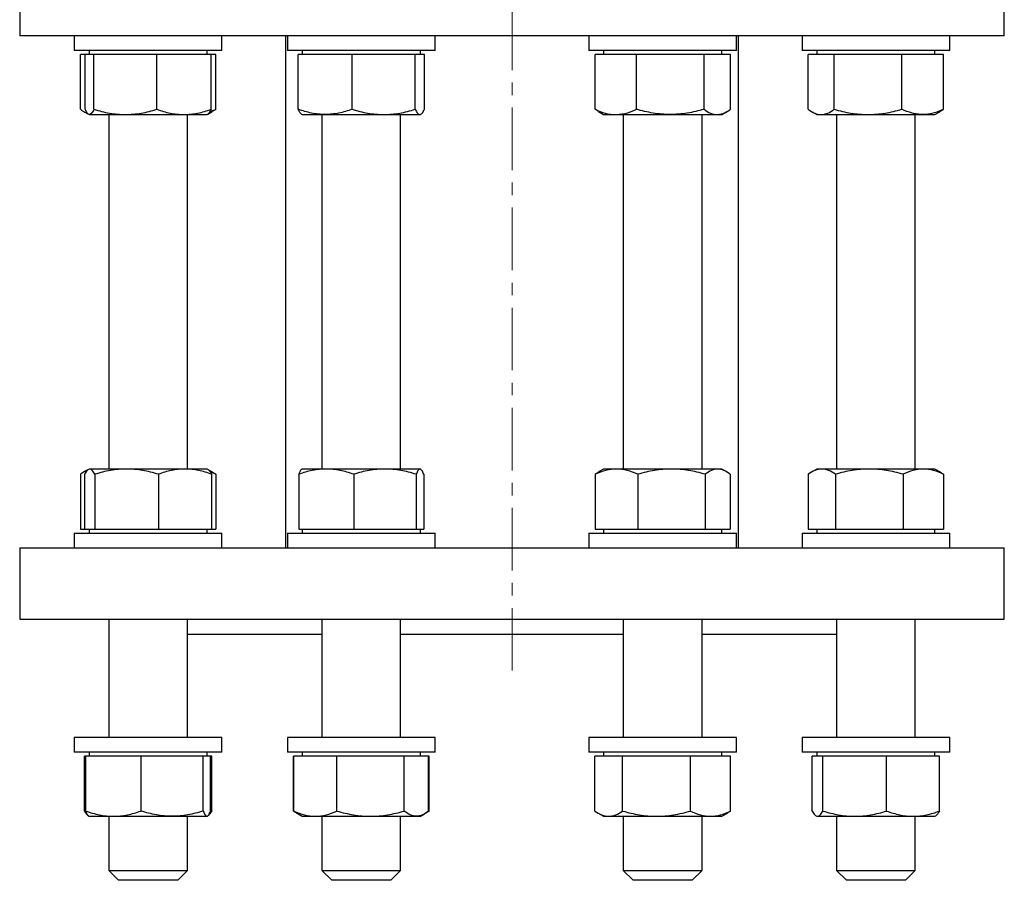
# Model space of a CAD drawing. Header units: millimetres. Extents: x 51 to 706, y 48 to 710.
# Tile 1 of 5: x 61 to 261, y 48 to 223. Entities that reach past the tile are written whole.
import ezdxf

# ---------------------------------------------------------------- set-up
doc = ezdxf.new("R2010")
doc.units = ezdxf.units.MM
doc.linetypes.add('CENTERX2', pattern=[20.32, 12.7, -2.54, 2.54, -2.54])
doc.layers.add('FORMAT', color=7, linetype='Continuous')

msp = doc.modelspace()

# ---------------------------------------------------------------- linework, layer by layer
at = {"color": 7, "linetype": 'Continuous', "lineweight": 25}
for p, q in [((61.03, 231.35), (61.03, 219.35)), ((261.03, 219.35), (261.03, 231.35)), ((161.03, 219.35), (61.03, 219.35)), ((72.12, 219.35), (72.12, 216.35)), ((102.12, 216.35), (102.12, 219.35)), ((115.03, 219.35), (115.03, 115.38)), ((115.41, 219.35), (115.41, 216.35)), ((145.41, 216.35), (145.41, 219.35)), ((261.03, 219.35), (161.03, 219.35)), ((176.64, 219.35), (176.64, 216.35)), ((206.64, 216.35), (206.64, 219.35)), ((207.03, 115.38), (207.03, 219.35)), ((219.94, 219.35), (219.94, 216.35)), ((249.94, 216.35), (249.94, 219.35)), ((102.12, 216.35), (72.12, 216.35)), ((75.12, 216.35), (75.12, 215.55)), ((99.12, 215.55), (99.12, 216.35)), ((118.76, 216.35), (115.41, 216.35)), ((118.41, 216.35), (118.41, 215.55)), ((145.41, 216.35), (118.76, 216.35)), ((142.41, 215.55), (142.41, 216.35)), ((190.09, 216.35), (176.64, 216.35)), ((179.64, 216.35), (179.64, 215.55)), ((206.64, 216.35), (190.09, 216.35)), ((203.64, 215.55), (203.64, 216.35)), ((244.39, 216.35), (219.94, 216.35)), ((222.94, 216.35), (222.94, 215.55)), ((249.94, 216.35), (244.39, 216.35)), ((246.94, 215.55), (246.94, 216.35)), ((73.39, 204.42), (73.39, 215.55)), ((74.33, 215.55), (73.39, 215.55)), ((74.33, 204.42), (74.33, 215.55)), ((75.22, 215.55), (74.33, 215.55)), ((76.1, 215.55), (75.22, 215.55)), ((76.1, 204.42), (76.1, 215.55)), ((82.49, 215.55), (76.1, 215.55)), ((88.88, 215.55), (82.49, 215.55)), ((88.88, 204.42), (88.88, 215.55)), ((94.39, 215.55), (88.88, 215.55)), ((99.9, 215.55), (94.39, 215.55)), ((99.9, 204.42), (99.9, 215.55)), ((100.85, 215.55), (99.9, 215.55)), ((100.85, 204.42), (100.85, 215.55)), ((117.59, 204.42), (117.59, 215.55)), ((123.08, 215.55), (117.59, 215.55)), ((128.56, 215.55), (123.08, 215.55)), ((128.56, 204.42), (128.56, 215.55)), ((134.97, 215.55), (128.56, 215.55)), ((141.38, 215.55), (134.97, 215.55)), ((141.38, 204.42), (141.38, 215.55)), ((142.31, 215.55), (141.38, 215.55)), ((143.23, 215.55), (142.31, 215.55)), ((143.23, 204.42), (143.23, 215.55)), ((177.9, 204.42), (177.9, 215.55)), ((182.1, 215.55), (177.9, 215.55)), ((186.3, 215.55), (182.1, 215.55)), ((186.3, 204.42), (186.3, 215.55)), ((193.17, 215.55), (186.3, 215.55)), ((200.04, 215.55), (193.17, 215.55)), ((200.04, 204.42), (200.04, 215.55)), ((202.71, 215.55), (200.04, 215.55)), ((205.39, 215.55), (202.71, 215.55)), ((205.39, 204.42), (205.39, 215.55)), ((221.21, 204.42), (221.21, 215.55)), ((223.84, 215.55), (221.21, 215.55)), ((226.47, 215.55), (223.84, 215.55)), ((226.47, 204.42), (226.47, 215.55)), ((233.33, 215.55), (226.47, 215.55)), ((240.2, 215.55), (233.33, 215.55)), ((240.2, 204.42), (240.2, 215.55)), ((244.43, 215.55), (240.2, 215.55)), ((248.67, 215.55), (244.43, 215.55)), ((248.67, 204.42), (248.67, 215.55)), ((74.15, 203.91), (75, 203.42)), ((75.02, 203.41), (75.12, 203.35)), ((75.12, 203.35), (75.22, 203.35)), ((75.22, 203.35), (82.49, 203.35)), ((79.12, 203.35), (79.12, 131.38)), ((82.49, 203.35), (94.39, 203.35)), ((94.39, 203.35), (99.12, 203.35)), ((95.12, 131.38), (95.12, 203.35)), ((99.12, 203.35), (99.22, 203.4)), ((99.22, 203.4), (100.09, 203.91)), ((118.3, 203.41), (118.41, 203.35)), ((118.41, 203.35), (123.08, 203.35)), ((122.41, 203.35), (122.41, 131.38)), ((123.08, 203.35), (134.97, 203.35)), ((134.97, 203.35), (142.31, 203.35)), ((138.41, 131.38), (138.41, 203.35)), ((142.31, 203.35), (142.41, 203.35)), ((142.41, 203.35), (142.52, 203.41)), ((178.63, 203.93), (179.64, 203.35)), ((179.64, 203.35), (182.1, 203.35)), ((182.1, 203.35), (193.17, 203.35)), ((183.64, 203.35), (183.64, 131.38)), ((193.17, 203.35), (202.71, 203.35)), ((199.64, 131.38), (199.64, 203.35)), ((202.71, 203.35), (203.64, 203.35)), ((203.64, 203.35), (204.65, 203.93)), ((221.97, 203.91), (222.94, 203.35)), ((222.94, 203.35), (223.84, 203.35)), ((223.84, 203.35), (233.33, 203.35)), ((226.94, 203.35), (226.94, 131.38)), ((233.33, 203.35), (244.43, 203.35)), ((242.94, 131.38), (242.94, 203.35)), ((244.43, 203.35), (246.94, 203.35)), ((246.94, 203.35), (247.91, 203.91)), ((73.35, 130.31), (73.35, 119.18)), ((74.98, 131.3), (74.02, 130.75)), ((74.22, 130.31), (74.22, 119.18)), ((75.12, 131.38), (74.98, 131.3)), ((75.25, 131.38), (75.12, 131.38)), ((82.74, 131.38), (75.25, 131.38)), ((76.29, 130.31), (76.29, 119.18)), ((94.61, 131.38), (82.74, 131.38)), ((89.19, 130.31), (89.19, 119.18)), ((99.12, 131.38), (94.61, 131.38)), ((99.26, 131.3), (99.12, 131.38)), ((100.22, 130.75), (99.26, 131.3)), ((100.02, 130.31), (100.02, 119.18)), ((100.89, 130.31), (100.89, 119.18)), ((117.72, 130.31), (117.72, 119.18)), ((118.41, 131.38), (118.34, 131.34)), ((123.3, 131.38), (118.41, 131.38)), ((135.22, 131.38), (123.3, 131.38)), ((128.87, 130.31), (128.87, 119.18)), ((142.34, 131.38), (135.22, 131.38)), ((141.57, 130.31), (141.57, 119.18)), ((142.41, 131.38), (142.34, 131.38)), ((142.49, 131.34), (142.41, 131.38)), ((143.11, 130.31), (143.11, 119.18)), ((177.94, 130.31), (177.94, 119.18)), ((179.64, 131.38), (178.76, 130.87)), ((182.27, 131.38), (179.64, 131.38)), ((193.44, 131.38), (182.27, 131.38)), ((186.59, 130.31), (186.59, 119.18)), ((202.82, 131.38), (193.44, 131.38)), ((200.29, 130.31), (200.29, 119.18)), ((203.64, 131.38), (202.82, 131.38)), ((204.53, 130.87), (203.64, 131.38)), ((205.34, 130.31), (205.34, 119.18)), ((221.17, 130.31), (221.17, 119.18)), ((222.94, 131.38), (221.84, 130.75)), ((223.94, 131.38), (222.94, 131.38)), ((233.61, 131.38), (223.94, 131.38)), ((226.72, 130.31), (226.72, 119.18)), ((244.6, 131.38), (233.61, 131.38)), ((240.49, 130.31), (240.49, 119.18)), ((246.94, 131.38), (244.6, 131.38)), ((248.04, 130.75), (246.94, 131.38)), ((248.71, 130.31), (248.71, 119.18)), ((72.12, 118.38), (72.12, 115.38)), ((72.12, 118.38), (87.66, 118.38)), ((73.35, 119.18), (74.22, 119.18)), ((74.22, 119.18), (75.25, 119.18)), ((75.12, 119.18), (75.12, 118.38)), ((75.25, 119.18), (76.29, 119.18)), ((76.29, 119.18), (82.74, 119.18)), ((82.74, 119.18), (89.19, 119.18)), ((87.66, 118.38), (102.12, 118.38)), ((89.19, 119.18), (94.61, 119.18)), ((94.61, 119.18), (100.02, 119.18)), ((99.12, 118.38), (99.12, 119.18)), ((100.02, 119.18), (100.89, 119.18)), ((102.12, 115.38), (102.12, 118.38)), ((115.41, 118.38), (115.41, 115.38)), ((115.41, 118.38), (141.4, 118.38)), ((117.72, 119.18), (123.3, 119.18)), ((118.41, 119.18), (118.41, 118.38)), ((123.3, 119.18), (128.87, 119.18)), ((128.87, 119.18), (135.22, 119.18)), ((135.22, 119.18), (141.57, 119.18)), ((141.4, 118.38), (145.41, 118.38)), ((141.57, 119.18), (142.34, 119.18)), ((142.34, 119.18), (143.11, 119.18)), ((142.41, 118.38), (142.41, 119.18)), ((145.41, 115.38), (145.41, 118.38)), ((176.64, 118.38), (176.64, 115.38)), ((176.64, 118.38), (206.64, 118.38)), ((177.94, 119.18), (182.27, 119.18)), ((179.64, 119.18), (179.64, 118.38)), ((182.27, 119.18), (186.59, 119.18)), ((186.59, 119.18), (193.44, 119.18)), ((193.44, 119.18), (200.29, 119.18)), ((200.29, 119.18), (202.82, 119.18)), ((202.82, 119.18), (205.34, 119.18)), ((203.64, 118.38), (203.64, 119.18)), ((206.64, 115.38), (206.64, 118.38)), ((219.94, 118.38), (219.94, 115.38)), ((219.94, 118.38), (249.94, 118.38)), ((221.17, 119.18), (223.94, 119.18)), ((222.94, 119.18), (222.94, 118.38)), ((223.94, 119.18), (226.72, 119.18)), ((226.72, 119.18), (233.61, 119.18)), ((233.61, 119.18), (240.49, 119.18)), ((240.49, 119.18), (244.6, 119.18)), ((244.6, 119.18), (248.71, 119.18)), ((246.94, 118.38), (246.94, 119.18)), ((249.94, 115.38), (249.94, 118.38)), ((61.03, 115.38), (61.03, 100.88)), ((61.03, 115.38), (261.03, 115.38)), ((261.03, 100.88), (261.03, 115.38)), ((61.03, 100.88), (261.03, 100.88)), ((79.12, 100.88), (79.12, 76.88)), ((95.12, 76.88), (95.12, 100.88)), ((122.41, 100.88), (122.41, 76.88)), ((138.41, 76.88), (138.41, 100.88)), ((183.64, 100.88), (183.64, 76.88)), ((199.64, 76.88), (199.64, 100.88)), ((226.94, 100.88), (226.94, 76.88)), ((242.94, 76.88), (242.94, 100.88)), ((95.12, 97.88), (122.41, 97.88)), ((138.41, 97.88), (183.64, 97.88)), ((199.64, 97.88), (226.94, 97.88)), ((72.12, 76.88), (72.12, 73.88)), ((102.12, 76.88), (72.12, 76.88)), ((102.12, 73.88), (102.12, 76.88)), ((115.41, 76.88), (115.41, 73.88)), ((145.41, 76.88), (115.41, 76.88)), ((145.41, 73.88), (145.41, 76.88)), ((176.64, 76.88), (176.64, 73.88)), ((206.64, 76.88), (176.64, 76.88)), ((206.64, 73.88), (206.64, 76.88)), ((219.94, 76.88), (219.94, 73.88)), ((224, 76.88), (219.94, 76.88)), ((249.94, 76.88), (224, 76.88)), ((249.94, 73.88), (249.94, 76.88)), ((102.12, 73.88), (72.12, 73.88)), ((74.18, 61.95), (74.18, 73.08)), ((74.46, 73.08), (74.18, 73.08)), ((74.46, 61.95), (74.46, 73.08)), ((80.07, 73.08), (74.46, 73.08)), ((75.12, 73.88), (75.12, 73.08)), ((85.67, 73.08), (80.07, 73.08)), ((85.67, 61.95), (85.67, 73.08)), ((92, 73.08), (85.67, 73.08)), ((98.33, 73.08), (92, 73.08)), ((98.33, 61.95), (98.33, 73.08)), ((99.05, 73.08), (98.33, 73.08)), ((99.77, 73.08), (99.05, 73.08)), ((99.12, 73.08), (99.12, 73.88)), ((99.77, 61.95), (99.77, 73.08)), ((100.06, 73.08), (99.77, 73.08)), ((100.06, 61.95), (100.06, 73.08)), ((145.41, 73.88), (115.41, 73.88)), ((116.63, 61.95), (116.63, 73.08)), ((116.73, 73.08), (116.63, 73.08)), ((116.73, 61.95), (116.73, 73.08)), ((121.09, 73.08), (116.73, 73.08)), ((118.41, 73.88), (118.41, 73.08)), ((125.45, 73.08), (121.09, 73.08)), ((125.45, 61.95), (125.45, 73.08)), ((132.3, 73.08), (125.45, 73.08)), ((139.14, 73.08), (132.3, 73.08)), ((139.14, 61.95), (139.14, 73.08)), ((141.62, 73.08), (139.14, 73.08)), ((144.1, 73.08), (141.62, 73.08)), ((142.41, 73.08), (142.41, 73.88)), ((144.1, 61.95), (144.1, 73.08)), ((144.19, 73.08), (144.1, 73.08)), ((144.19, 61.95), (144.19, 73.08)), ((206.64, 73.88), (176.64, 73.88)), ((177.86, 61.95), (177.86, 73.08)), ((180.68, 73.08), (177.86, 73.08)), ((179.64, 73.88), (179.64, 73.08)), ((183.5, 73.08), (180.68, 73.08)), ((183.5, 61.95), (183.5, 73.08)), ((190.39, 73.08), (183.5, 73.08)), ((197.28, 73.08), (190.39, 73.08)), ((197.28, 61.95), (197.28, 73.08)), ((201.35, 73.08), (197.28, 73.08)), ((205.42, 73.08), (201.35, 73.08)), ((203.64, 73.08), (203.64, 73.88)), ((205.42, 61.95), (205.42, 73.08)), ((224, 73.88), (219.94, 73.88)), ((222, 61.95), (222, 73.08)), ((223.09, 73.08), (222, 73.08)), ((222.94, 73.88), (222.94, 73.08)), ((224.17, 73.08), (223.09, 73.08)), ((249.94, 73.88), (224, 73.88)), ((224.17, 61.95), (224.17, 73.08)), ((230.64, 73.08), (224.17, 73.08)), ((237.11, 73.08), (230.64, 73.08)), ((237.11, 61.95), (237.11, 73.08)), ((242.49, 73.08), (237.11, 73.08)), ((247.88, 73.08), (242.49, 73.08)), ((246.94, 73.08), (246.94, 73.88)), ((247.88, 61.95), (247.88, 73.08)), ((74.96, 60.97), (75.05, 60.92)), ((75.05, 60.92), (75.12, 60.88)), ((75.12, 60.88), (80.07, 60.88)), ((79.12, 60.88), (79.12, 49.88)), ((80.07, 60.88), (92, 60.88)), ((92, 60.88), (99.05, 60.88)), ((95.12, 49.88), (95.12, 60.88)), ((99.05, 60.88), (99.12, 60.88)), ((99.12, 60.88), (99.19, 60.92)), ((99.2, 60.93), (99.27, 60.97)), ((99.73, 61.84), (100.06, 61.95)), ((117.27, 61.54), (117.56, 61.38)), ((117.56, 61.38), (118.41, 60.88)), ((118.41, 60.88), (121.09, 60.88)), ((121.09, 60.88), (132.3, 60.88)), ((122.41, 60.88), (122.41, 49.88)), ((132.3, 60.88), (141.62, 60.88)), ((138.41, 49.88), (138.41, 60.88)), ((141.62, 60.88), (142.41, 60.88)), ((142.41, 60.88), (143.27, 61.38)), ((143.95, 61.84), (144.19, 61.95)), ((178.5, 61.54), (179.64, 60.88)), ((179.64, 60.88), (180.68, 60.88)), ((180.68, 60.88), (190.39, 60.88)), ((183.64, 60.88), (183.64, 49.88)), ((190.39, 60.88), (201.35, 60.88)), ((199.64, 49.88), (199.64, 60.88)), ((201.35, 60.88), (203.64, 60.88)), ((203.64, 60.88), (204.78, 61.54)), ((222.78, 60.97), (222.94, 60.88)), ((222.94, 60.88), (223.09, 60.88)), ((223.09, 60.88), (230.64, 60.88)), ((226.94, 60.88), (226.94, 49.88)), ((230.64, 60.88), (242.49, 60.88)), ((242.49, 60.88), (246.94, 60.88)), ((242.94, 49.88), (242.94, 60.88)), ((246.94, 60.88), (247.09, 60.97)), ((79.12, 49.88), (81.12, 47.88)), ((79.12, 49.88), (95.12, 49.88)), ((93.12, 47.88), (95.12, 49.88)), ((122.41, 49.88), (124.41, 47.88)), ((122.41, 49.88), (138.41, 49.88)), ((136.41, 47.88), (138.41, 49.88)), ((183.64, 49.88), (185.64, 47.88)), ((183.64, 49.88), (199.64, 49.88)), ((197.64, 47.88), (199.64, 49.88)), ((226.94, 49.88), (228.94, 47.88)), ((226.94, 49.88), (242.94, 49.88)), ((240.94, 47.88), (242.94, 49.88)), ((93.12, 47.88), (81.12, 47.88)), ((136.41, 47.88), (124.41, 47.88)), ((197.64, 47.88), (185.64, 47.88)), ((240.94, 47.88), (228.94, 47.88))]:
    msp.add_line(p, q, dxfattribs=at)
for points, knots in [([(73.39, 204.42), (73.53, 204.31), (73.81, 204.11), (74.24, 203.85), (74.57, 203.68), (74.76, 203.61), (74.81, 203.59)], [0, 0, 0, 0, 0.302923, 0.605933, 0.908784, 1, 1, 1, 1]), ([(75.22, 203.35), (75.14, 203.35), (75.07, 203.37), (74.92, 203.47), (74.84, 203.54), (74.62, 203.83), (74.48, 204.1), (74.33, 204.42)], [0, 0, 0, 0, 0.25, 0.25, 0.5, 0.5, 1, 1, 1, 1]), ([(76.1, 204.42), (75.95, 204.09), (75.81, 203.82), (75.51, 203.45), (75.36, 203.35), (75.22, 203.35)], [0, 0, 0, 0, 0.5, 0.5, 1, 1, 1, 1]), ([(76.1, 204.42), (77.14, 204.09), (78.19, 203.82), (80.32, 203.45), (81.4, 203.35), (82.49, 203.35)], [0, 0, 0, 0, 0.5, 0.5, 1, 1, 1, 1]), ([(82.49, 203.35), (83.03, 203.35), (83.57, 203.37), (84.65, 203.47), (85.19, 203.54), (86.78, 203.82), (87.84, 204.09), (88.88, 204.42)], [0, 0, 0, 0, 0.25, 0.25, 0.5, 0.5, 1, 1, 1, 1]), ([(88.88, 204.42), (89.78, 204.09), (90.69, 203.82), (92.52, 203.45), (93.45, 203.35), (94.39, 203.35)], [0, 0, 0, 0, 0.5, 0.5, 1, 1, 1, 1]), ([(94.39, 203.35), (94.86, 203.35), (95.33, 203.37), (96.26, 203.47), (96.72, 203.54), (98.09, 203.82), (99, 204.09), (99.9, 204.42)], [0, 0, 0, 0, 0.25, 0.25, 0.5, 0.5, 1, 1, 1, 1]), ([(99.9, 204.42), (99.86, 204.34), (99.79, 204.17), (99.66, 203.93), (99.52, 203.69), (99.37, 203.52), (99.27, 203.43), (99.23, 203.41), (99.22, 203.41)], [0, 0, 0, 0, 0.164539, 0.329202, 0.565466, 0.801706, 0.961139, 1, 1, 1, 1]), ([(99.65, 203.93), (99.8, 203.98), (100.2, 204.12), (100.6, 204.3), (100.85, 204.42)], [0, 0, 0, 0, 0.358418, 1, 1, 1, 1]), ([(100.85, 204.42), (100.71, 204.31), (100.46, 204.13), (100.2, 203.98), (100.09, 203.91)], [0, 0, 0, 0, 0.56101, 1, 1, 1, 1]), ([(123.08, 203.35), (122.61, 203.35), (122.15, 203.37), (121.21, 203.47), (120.75, 203.54), (119.38, 203.83), (118.48, 204.1), (117.59, 204.42)], [0, 0, 0, 0, 0.25, 0.25, 0.5, 0.5, 1, 1, 1, 1]), ([(118.3, 203.41), (118.26, 203.44), (118.16, 203.51), (118.02, 203.67), (117.88, 203.87), (117.74, 204.12), (117.64, 204.32), (117.59, 204.42)], [0, 0, 0, 0, 0.190334, 0.390011, 0.593297, 0.796674, 1, 1, 1, 1]), ([(128.56, 204.42), (127.67, 204.09), (126.75, 203.82), (124.92, 203.45), (124, 203.35), (123.08, 203.35)], [0, 0, 0, 0, 0.5, 0.5, 1, 1, 1, 1]), ([(128.56, 204.42), (129.61, 204.09), (130.66, 203.82), (132.8, 203.45), (133.88, 203.35), (134.97, 203.35)], [0, 0, 0, 0, 0.5, 0.5, 1, 1, 1, 1]), ([(134.97, 203.35), (135.51, 203.35), (136.06, 203.37), (137.14, 203.47), (137.68, 203.54), (139.28, 203.82), (140.33, 204.09), (141.38, 204.42)], [0, 0, 0, 0, 0.25, 0.25, 0.5, 0.5, 1, 1, 1, 1]), ([(141.38, 204.42), (141.53, 204.09), (141.68, 203.82), (141.99, 203.45), (142.15, 203.35), (142.31, 203.35)], [0, 0, 0, 0, 0.5, 0.5, 1, 1, 1, 1]), ([(142.31, 203.35), (142.38, 203.35), (142.46, 203.37), (142.62, 203.47), (142.7, 203.54), (142.93, 203.82), (143.08, 204.09), (143.23, 204.42)], [0, 0, 0, 0, 0.25, 0.25, 0.5, 0.5, 1, 1, 1, 1]), ([(177.9, 204.42), (178.59, 204.09), (179.28, 203.82), (180.68, 203.45), (181.38, 203.35), (182.1, 203.35)], [0, 0, 0, 0, 0.5, 0.5, 1, 1, 1, 1]), ([(178.64, 203.93), (178.53, 204), (178.28, 204.14), (178.04, 204.32), (177.9, 204.42)], [0, 0, 0, 0, 0.441648, 1, 1, 1, 1]), ([(182.1, 203.35), (182.45, 203.35), (182.81, 203.37), (183.52, 203.47), (183.87, 203.54), (184.92, 203.82), (185.61, 204.09), (186.3, 204.42)], [0, 0, 0, 0, 0.25, 0.25, 0.5, 0.5, 1, 1, 1, 1]), ([(193.17, 203.35), (192.59, 203.35), (192, 203.37), (190.83, 203.47), (190.25, 203.54), (188.53, 203.83), (187.41, 204.1), (186.3, 204.42)], [0, 0, 0, 0, 0.25, 0.25, 0.5, 0.5, 1, 1, 1, 1]), ([(200.04, 204.42), (198.92, 204.09), (197.78, 203.82), (195.48, 203.45), (194.33, 203.35), (193.17, 203.35)], [0, 0, 0, 0, 0.5, 0.5, 1, 1, 1, 1]), ([(200.04, 204.42), (200.48, 204.09), (200.92, 203.82), (201.81, 203.45), (202.26, 203.35), (202.71, 203.35)], [0, 0, 0, 0, 0.5, 0.5, 1, 1, 1, 1]), ([(202.71, 203.35), (202.94, 203.35), (203.17, 203.37), (203.62, 203.47), (203.84, 203.54), (204.51, 203.82), (204.95, 204.09), (205.39, 204.42)], [0, 0, 0, 0, 0.25, 0.25, 0.5, 0.5, 1, 1, 1, 1]), ([(221.21, 204.42), (221.64, 204.09), (222.07, 203.82), (222.95, 203.45), (223.39, 203.35), (223.84, 203.35)], [0, 0, 0, 0, 0.5, 0.5, 1, 1, 1, 1]), ([(223.84, 203.35), (224.06, 203.35), (224.28, 203.37), (224.73, 203.47), (224.95, 203.54), (225.6, 203.82), (226.04, 204.09), (226.47, 204.42)], [0, 0, 0, 0, 0.25, 0.25, 0.5, 0.5, 1, 1, 1, 1]), ([(226.47, 204.42), (227.59, 204.09), (228.72, 203.82), (231.01, 203.45), (232.16, 203.35), (233.33, 203.35)], [0, 0, 0, 0, 0.5, 0.5, 1, 1, 1, 1]), ([(233.33, 203.35), (233.91, 203.35), (234.5, 203.37), (235.66, 203.47), (236.23, 203.54), (237.95, 203.82), (239.08, 204.09), (240.2, 204.42)], [0, 0, 0, 0, 0.25, 0.25, 0.5, 0.5, 1, 1, 1, 1]), ([(244.43, 203.35), (244.08, 203.35), (243.72, 203.37), (242.99, 203.47), (242.64, 203.54), (241.58, 203.83), (240.88, 204.1), (240.2, 204.42)], [0, 0, 0, 0, 0.25, 0.25, 0.5, 0.5, 1, 1, 1, 1]), ([(248.67, 204.42), (247.98, 204.09), (247.28, 203.82), (245.86, 203.45), (245.15, 203.35), (244.43, 203.35)], [0, 0, 0, 0, 0.5, 0.5, 1, 1, 1, 1]), ([(248.67, 204.42), (248.53, 204.31), (248.28, 204.13), (248.02, 203.98), (247.91, 203.91)], [0, 0, 0, 0, 0.56101, 1, 1, 1, 1]), ([(74.74, 131.1), (74.7, 131.08), (74.52, 131.02), (74.2, 130.85), (73.77, 130.61), (73.49, 130.41), (73.35, 130.31)], [0, 0, 0, 0, 0.071979, 0.381252, 0.690665, 1, 1, 1, 1]), ([(75.25, 131.38), (75.17, 131.38), (75.08, 131.36), (74.9, 131.26), (74.81, 131.19), (74.55, 130.9), (74.38, 130.63), (74.22, 130.31)], [0, 0, 0, 0, 0.25, 0.25, 0.5, 0.5, 1, 1, 1, 1]), ([(76.29, 130.31), (76.12, 130.64), (75.95, 130.91), (75.6, 131.28), (75.43, 131.38), (75.25, 131.38)], [0, 0, 0, 0, 0.5, 0.5, 1, 1, 1, 1]), ([(82.74, 131.38), (82.2, 131.38), (81.65, 131.36), (80.56, 131.26), (80.02, 131.19), (78.41, 130.91), (77.34, 130.64), (76.29, 130.31)], [0, 0, 0, 0, 0.25, 0.25, 0.5, 0.5, 1, 1, 1, 1]), ([(89.19, 130.31), (88.14, 130.64), (87.08, 130.91), (84.93, 131.28), (83.84, 131.38), (82.74, 131.38)], [0, 0, 0, 0, 0.5, 0.5, 1, 1, 1, 1]), ([(94.61, 131.38), (94.15, 131.38), (93.69, 131.36), (92.77, 131.26), (92.32, 131.19), (90.97, 130.91), (90.08, 130.64), (89.19, 130.31)], [0, 0, 0, 0, 0.25, 0.25, 0.5, 0.5, 1, 1, 1, 1]), ([(100.02, 130.31), (99.14, 130.64), (98.24, 130.91), (96.44, 131.28), (95.53, 131.38), (94.61, 131.38)], [0, 0, 0, 0, 0.5, 0.5, 1, 1, 1, 1]), ([(99.26, 131.3), (99.29, 131.28), (99.4, 131.21), (99.57, 131.04), (99.74, 130.8), (99.89, 130.56), (99.98, 130.39), (100.02, 130.31)], [0, 0, 0, 0, 0.1484231, 0.4006751, 0.6529545, 0.8264063, 1, 1, 1, 1]), ([(100.89, 130.31), (100.64, 130.43), (100.26, 130.61), (99.87, 130.75), (99.73, 130.8)], [0, 0, 0, 0, 0.635923, 1, 1, 1, 1]), ([(100.22, 130.74), (100.3, 130.7), (100.52, 130.57), (100.75, 130.41), (100.89, 130.31)], [0, 0, 0, 0, 0.36628, 1, 1, 1, 1]), ([(123.3, 131.38), (122.82, 131.38), (122.35, 131.36), (121.4, 131.26), (120.93, 131.19), (119.53, 130.9), (118.62, 130.63), (117.72, 130.31)], [0, 0, 0, 0, 0.25, 0.25, 0.5, 0.5, 1, 1, 1, 1]), ([(117.72, 130.31), (117.76, 130.42), (117.84, 130.62), (117.97, 130.88), (118.1, 131.1), (118.22, 131.26), (118.3, 131.31), (118.34, 131.34)], [0, 0, 0, 0, 0.204073, 0.408203, 0.612227, 0.820104, 1, 1, 1, 1]), ([(128.87, 130.31), (127.97, 130.64), (127.04, 130.91), (125.17, 131.28), (124.24, 131.38), (123.3, 131.38)], [0, 0, 0, 0, 0.5, 0.5, 1, 1, 1, 1]), ([(135.22, 131.38), (134.68, 131.38), (134.14, 131.36), (133.07, 131.26), (132.54, 131.19), (130.95, 130.91), (129.91, 130.64), (128.87, 130.31)], [0, 0, 0, 0, 0.25, 0.25, 0.5, 0.5, 1, 1, 1, 1]), ([(141.57, 130.31), (140.53, 130.64), (139.48, 130.91), (137.37, 131.28), (136.3, 131.38), (135.22, 131.38)], [0, 0, 0, 0, 0.5, 0.5, 1, 1, 1, 1]), ([(142.34, 131.38), (142.27, 131.38), (142.21, 131.36), (142.08, 131.26), (142.01, 131.19), (141.82, 130.91), (141.7, 130.64), (141.57, 130.31)], [0, 0, 0, 0, 0.25, 0.25, 0.5, 0.5, 1, 1, 1, 1]), ([(143.11, 130.31), (142.98, 130.64), (142.86, 130.91), (142.6, 131.28), (142.47, 131.38), (142.34, 131.38)], [0, 0, 0, 0, 0.5, 0.5, 1, 1, 1, 1]), ([(182.27, 131.38), (181.9, 131.38), (181.53, 131.36), (180.8, 131.26), (180.44, 131.19), (179.36, 130.91), (178.65, 130.64), (177.94, 130.31)], [0, 0, 0, 0, 0.25, 0.25, 0.5, 0.5, 1, 1, 1, 1]), ([(177.94, 130.31), (178.08, 130.42), (178.35, 130.62), (178.62, 130.79), (178.76, 130.87)], [0, 0, 0, 0, 0.504991, 1, 1, 1, 1]), ([(186.59, 130.31), (185.88, 130.64), (185.17, 130.91), (183.73, 131.28), (183, 131.38), (182.27, 131.38)], [0, 0, 0, 0, 0.5, 0.5, 1, 1, 1, 1]), ([(193.44, 131.38), (192.86, 131.38), (192.28, 131.36), (191.12, 131.26), (190.54, 131.19), (188.82, 130.9), (187.7, 130.63), (186.59, 130.31)], [0, 0, 0, 0, 0.25, 0.25, 0.5, 0.5, 1, 1, 1, 1]), ([(200.29, 130.31), (199.18, 130.64), (198.04, 130.91), (195.75, 131.28), (194.6, 131.38), (193.44, 131.38)], [0, 0, 0, 0, 0.5, 0.5, 1, 1, 1, 1]), ([(202.82, 131.38), (202.6, 131.38), (202.39, 131.36), (201.96, 131.26), (201.75, 131.19), (201.12, 130.91), (200.7, 130.64), (200.29, 130.31)], [0, 0, 0, 0, 0.25, 0.25, 0.5, 0.5, 1, 1, 1, 1]), ([(205.34, 130.31), (204.93, 130.64), (204.51, 130.91), (203.67, 131.28), (203.25, 131.38), (202.82, 131.38)], [0, 0, 0, 0, 0.5, 0.5, 1, 1, 1, 1]), ([(223.94, 131.38), (223.71, 131.38), (223.47, 131.36), (223, 131.26), (222.77, 131.19), (222.08, 130.91), (221.62, 130.64), (221.17, 130.31)], [0, 0, 0, 0, 0.25, 0.25, 0.5, 0.5, 1, 1, 1, 1]), ([(226.72, 130.31), (226.27, 130.64), (225.81, 130.91), (224.88, 131.28), (224.42, 131.38), (223.94, 131.38)], [0, 0, 0, 0, 0.5, 0.5, 1, 1, 1, 1]), ([(233.61, 131.38), (233.02, 131.38), (232.43, 131.36), (231.27, 131.26), (230.7, 131.19), (228.98, 130.91), (227.84, 130.64), (226.72, 130.31)], [0, 0, 0, 0, 0.25, 0.25, 0.5, 0.5, 1, 1, 1, 1]), ([(240.49, 130.31), (239.36, 130.64), (238.23, 130.91), (235.94, 131.28), (234.78, 131.38), (233.61, 131.38)], [0, 0, 0, 0, 0.5, 0.5, 1, 1, 1, 1]), ([(244.6, 131.38), (244.25, 131.38), (243.9, 131.36), (243.2, 131.26), (242.86, 131.19), (241.83, 130.9), (241.15, 130.63), (240.49, 130.31)], [0, 0, 0, 0, 0.25, 0.25, 0.5, 0.5, 1, 1, 1, 1]), ([(248.71, 130.31), (248.04, 130.64), (247.36, 130.91), (245.98, 131.28), (245.29, 131.38), (244.6, 131.38)], [0, 0, 0, 0, 0.5, 0.5, 1, 1, 1, 1]), ([(248.04, 130.74), (248.12, 130.7), (248.34, 130.57), (248.57, 130.41), (248.71, 130.31)], [0, 0, 0, 0, 0.36628, 1, 1, 1, 1]), ([(74.18, 61.95), (74.24, 61.85), (74.36, 61.64), (74.53, 61.38), (74.71, 61.17), (74.87, 61.02), (74.97, 60.98), (75, 60.96)], [0, 0, 0, 0, 0.2173739, 0.4348093, 0.6521314, 0.8735578, 1, 1, 1, 1]), ([(74.46, 61.95), (75.38, 61.63), (76.3, 61.36), (78.17, 60.99), (79.11, 60.88), (80.07, 60.88)], [0, 0, 0, 0, 0.5, 0.5, 1, 1, 1, 1]), ([(75.05, 60.93), (75.04, 60.93), (74.99, 60.95), (74.91, 61.04), (74.8, 61.2), (74.68, 61.41), (74.57, 61.66), (74.5, 61.86), (74.46, 61.95)], [0, 0, 0, 0, 0.054583, 0.241691, 0.428703, 0.619094, 0.809571, 1, 1, 1, 1]), ([(80.07, 60.88), (80.54, 60.88), (81.02, 60.91), (81.97, 61.01), (82.44, 61.08), (83.84, 61.36), (84.76, 61.63), (85.67, 61.95)], [0, 0, 0, 0, 0.25, 0.25, 0.5, 0.5, 1, 1, 1, 1]), ([(92, 60.88), (91.47, 60.88), (90.93, 60.91), (89.85, 61.01), (89.32, 61.08), (87.73, 61.36), (86.7, 61.63), (85.67, 61.95)], [0, 0, 0, 0, 0.25, 0.25, 0.5, 0.5, 1, 1, 1, 1]), ([(98.33, 61.95), (97.3, 61.63), (96.25, 61.36), (94.13, 60.98), (93.07, 60.88), (92, 60.88)], [0, 0, 0, 0, 0.5, 0.5, 1, 1, 1, 1]), ([(98.33, 61.95), (98.45, 61.63), (98.57, 61.36), (98.81, 60.99), (98.93, 60.88), (99.05, 60.88)], [0, 0, 0, 0, 0.5, 0.5, 1, 1, 1, 1]), ([(99.05, 60.88), (99.11, 60.88), (99.18, 60.91), (99.3, 61.01), (99.36, 61.08), (99.54, 61.36), (99.66, 61.63), (99.77, 61.95)], [0, 0, 0, 0, 0.25, 0.25, 0.5, 0.5, 1, 1, 1, 1]), ([(100.06, 61.95), (100, 61.85), (99.88, 61.64), (99.7, 61.38), (99.52, 61.17), (99.38, 61.03), (99.29, 60.99), (99.27, 60.98)], [0, 0, 0, 0, 0.226599, 0.453262, 0.679807, 0.910631, 1, 1, 1, 1]), ([(116.63, 61.95), (116.8, 61.84), (117.06, 61.65), (117.33, 61.51), (117.43, 61.46)], [0, 0, 0, 0, 0.632173, 1, 1, 1, 1]), ([(116.73, 61.95), (117.44, 61.63), (118.16, 61.36), (119.61, 60.99), (120.35, 60.88), (121.09, 60.88)], [0, 0, 0, 0, 0.5, 0.5, 1, 1, 1, 1]), ([(117.56, 61.38), (117.43, 61.46), (117.15, 61.62), (116.88, 61.84), (116.73, 61.95)], [0, 0, 0, 0, 0.4608718, 1, 1, 1, 1]), ([(121.09, 60.88), (121.46, 60.88), (121.83, 60.91), (122.57, 61.01), (122.93, 61.08), (124.02, 61.36), (124.74, 61.63), (125.45, 61.95)], [0, 0, 0, 0, 0.25, 0.25, 0.5, 0.5, 1, 1, 1, 1]), ([(125.45, 61.95), (126.57, 61.63), (127.7, 61.36), (129.98, 60.99), (131.13, 60.88), (132.3, 60.88)], [0, 0, 0, 0, 0.5, 0.5, 1, 1, 1, 1]), ([(132.3, 60.88), (132.88, 60.88), (133.46, 60.91), (134.61, 61.01), (135.19, 61.08), (136.9, 61.36), (138.02, 61.63), (139.14, 61.95)], [0, 0, 0, 0, 0.25, 0.25, 0.5, 0.5, 1, 1, 1, 1]), ([(141.62, 60.88), (141.41, 60.88), (141.2, 60.91), (140.78, 61.01), (140.57, 61.08), (139.95, 61.36), (139.54, 61.63), (139.14, 61.95)], [0, 0, 0, 0, 0.25, 0.25, 0.5, 0.5, 1, 1, 1, 1]), ([(144.1, 61.95), (143.7, 61.63), (143.28, 61.36), (142.45, 60.98), (142.04, 60.88), (141.62, 60.88)], [0, 0, 0, 0, 0.5, 0.5, 1, 1, 1, 1]), ([(144.19, 61.95), (144.08, 61.87), (143.86, 61.72), (143.65, 61.6), (143.55, 61.54)], [0, 0, 0, 0, 0.55365, 1, 1, 1, 1]), ([(177.86, 61.95), (178.32, 61.63), (178.79, 61.36), (179.73, 60.98), (180.21, 60.88), (180.68, 60.88)], [0, 0, 0, 0, 0.5, 0.5, 1, 1, 1, 1]), ([(180.68, 60.88), (180.92, 60.88), (181.16, 60.91), (181.64, 61.01), (181.88, 61.08), (182.58, 61.36), (183.05, 61.63), (183.5, 61.95)], [0, 0, 0, 0, 0.25, 0.25, 0.5, 0.5, 1, 1, 1, 1]), ([(183.5, 61.95), (184.63, 61.63), (185.77, 61.36), (188.06, 60.99), (189.22, 60.88), (190.39, 60.88)], [0, 0, 0, 0, 0.5, 0.5, 1, 1, 1, 1]), ([(190.39, 60.88), (190.98, 60.88), (191.57, 60.91), (192.73, 61.01), (193.3, 61.08), (195.03, 61.36), (196.16, 61.63), (197.28, 61.95)], [0, 0, 0, 0, 0.25, 0.25, 0.5, 0.5, 1, 1, 1, 1]), ([(197.28, 61.95), (197.95, 61.63), (198.62, 61.36), (199.98, 60.99), (200.66, 60.88), (201.35, 60.88)], [0, 0, 0, 0, 0.5, 0.5, 1, 1, 1, 1]), ([(201.35, 60.88), (201.7, 60.88), (202.05, 60.91), (202.73, 61.01), (203.07, 61.08), (204.09, 61.36), (204.76, 61.63), (205.42, 61.95)], [0, 0, 0, 0, 0.25, 0.25, 0.5, 0.5, 1, 1, 1, 1]), ([(205.42, 61.95), (205.26, 61.84), (205.04, 61.69), (204.83, 61.57), (204.78, 61.55)], [0, 0, 0, 0, 0.7848628, 1, 1, 1, 1]), ([(222, 61.95), (222.18, 61.63), (222.36, 61.36), (222.72, 60.99), (222.9, 60.88), (223.09, 60.88)], [0, 0, 0, 0, 0.5, 0.5, 1, 1, 1, 1]), ([(223.09, 60.88), (223.18, 60.88), (223.27, 60.91), (223.46, 61.01), (223.55, 61.08), (223.82, 61.36), (224, 61.63), (224.17, 61.95)], [0, 0, 0, 0, 0.25, 0.25, 0.5, 0.5, 1, 1, 1, 1]), ([(224.17, 61.95), (225.23, 61.63), (226.3, 61.36), (228.46, 60.98), (229.55, 60.88), (230.64, 60.88)], [0, 0, 0, 0, 0.5, 0.5, 1, 1, 1, 1]), ([(230.64, 60.88), (231.19, 60.88), (231.74, 60.91), (232.84, 61.01), (233.39, 61.08), (235.01, 61.36), (236.07, 61.63), (237.11, 61.95)], [0, 0, 0, 0, 0.25, 0.25, 0.5, 0.5, 1, 1, 1, 1]), ([(237.11, 61.95), (237.99, 61.63), (238.88, 61.36), (240.67, 60.99), (241.58, 60.88), (242.49, 60.88)], [0, 0, 0, 0, 0.5, 0.5, 1, 1, 1, 1]), ([(242.49, 60.88), (242.95, 60.88), (243.41, 60.91), (244.32, 61.01), (244.77, 61.08), (246.11, 61.36), (247, 61.63), (247.88, 61.95)], [0, 0, 0, 0, 0.25, 0.25, 0.5, 0.5, 1, 1, 1, 1]), ([(247.88, 61.95), (247.82, 61.85), (247.7, 61.64), (247.52, 61.38), (247.34, 61.17), (247.2, 61.03), (247.11, 60.99), (247.09, 60.98)], [0, 0, 0, 0, 0.226599, 0.453262, 0.679807, 0.910631, 1, 1, 1, 1])]:
    msp.add_open_spline(points, degree=3, knots=knots, dxfattribs=at)
at = {"layer": 'FORMAT', "linetype": 'CENTERX2', "lineweight": 18}
for p in [(161.03, 231.35), (161.03, 90.46)]:
    msp.add_line(p, (161.03, 219.35), dxfattribs=at)

doc.saveas('drawing.dxf')
